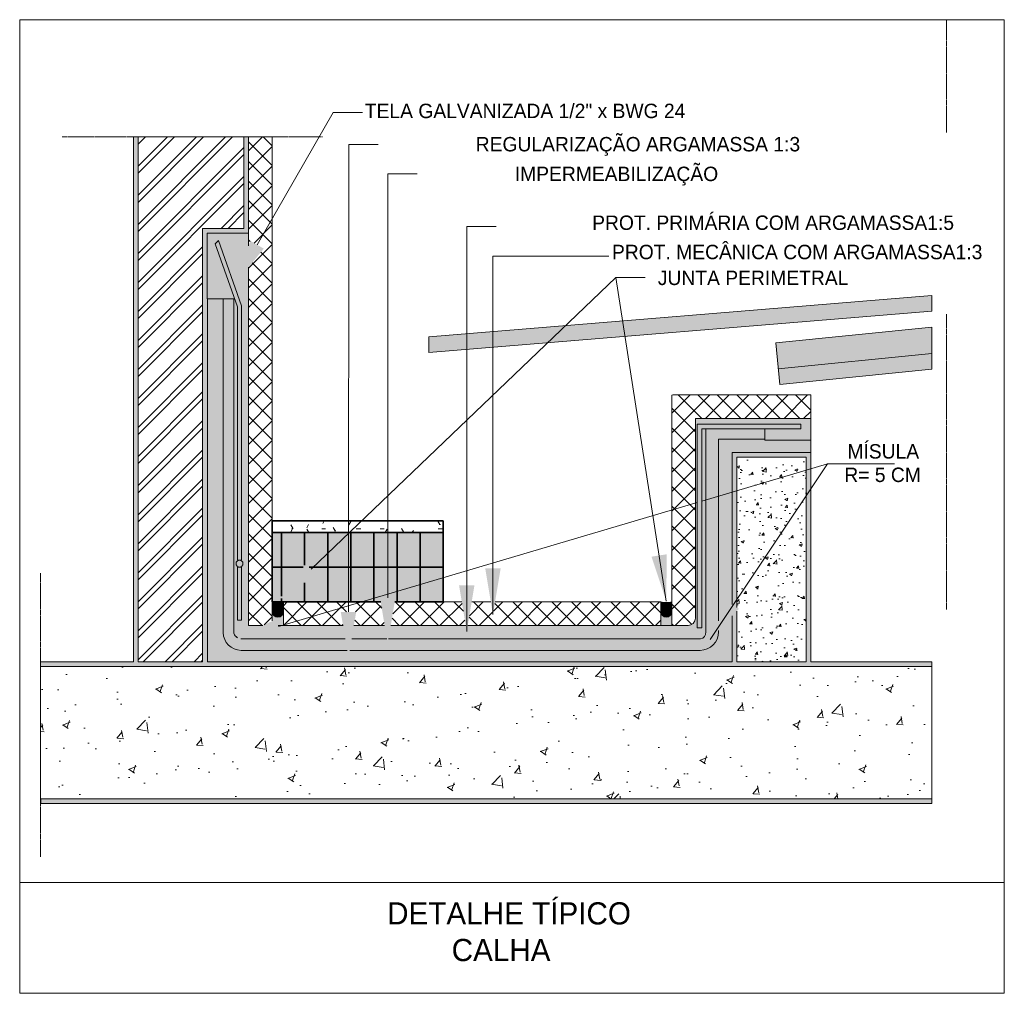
# Model space of a CAD drawing. Header units: millimetres. Extents: x -18260 to 188148, y -14086 to 2351883.
# Tile 254 of 256: x 180133 to 184397, y 2486 to 6702. Entities that reach past the tile are written whole.
import ezdxf

# ---------------------------------------------------------------- set-up
doc = ezdxf.new("R2010")
doc.units = ezdxf.units.MM
doc.linetypes.add('Projeção', pattern=[3.5, 2, -1.5])
for name, color, linetype, lineweight in [('A-DETL', 90, 'Continuous', 9), ('A-DETL-GENF', 92, 'Continuous', 50), ('A-DETL-THIN', 151, 'Continuous', 9), ('G-ANNO-TEXT', 231, 'Continuous', 9)]:
    doc.layers.add(name, color=color, linetype=linetype, lineweight=lineweight)
doc.styles.add('Century Gothic_6', font='GOTHIC.TTF', dxfattribs={"height": 95.99148})
doc.styles.add('Century Gothic_7', font='GOTHIC.TTF', dxfattribs={"height": 62.394462})
pattern_1 = [(45, (1066169.554, 585480.9), (-42.4228713, 42.4228713), []), (135, (1066169.554, 585480.9), (-42.4228713, -42.4228713), [])]
pattern_2 = [(0, (176841.002, 0), (101.6, 25.4), [8.382, -67.818, 8.382, -67.818, -406.4]), (0, (176841.002, 0), (101.6, 25.4), [-152.4, 8.382, -144.018, 8.382, -67.818, -177.8]), (0, (176841.002, 0), (101.6, 25.4), [-381, 8.382, -42.418, 8.382, -118.618]), (120, (176879.102, 12.7), (-72.797045, 75.28818), [8.382, -67.818, 8.382, -67.818, -406.4]), (120, (176879.102, 12.7), (-72.797045, 75.28818), [-152.4, 8.382, -144.018, 8.382, -67.818, -177.8]), (120, (176879.102, 12.7), (-72.797045, 75.28818), [-381, 8.382, -42.418, 8.382, -118.618]), (240, (176891.802, 63.5), (-28.802955, -100.68818), [8.382, -67.818, 8.382, -67.818, -406.4]), (240, (176891.802, 63.5), (-28.802955, -100.68818), [-152.4, 8.382, -144.018, 8.382, -67.818, -177.8]), (240, (176891.802, 63.5), (-28.802955, -100.68818), [-381, 8.382, -42.418, 8.382, -118.618])]

msp = doc.modelspace()

# ---------------------------------------------------------------- hatches: boundary and pattern name
at = {"layer": 'A-DETL-GENF'}
h = msp.add_hatch(color=231, dxfattribs=at)
h.paths.add_polyline_path([(183357.307, 3308.681), (184083.02, 3308.681), (184083.02, 3328.681), (180224.139, 3328.681), (180224.139, 3308.681), (182282.486, 3308.681)])
h.paths.add_polyline_path([(182282.486, 3901.92), (184083.02, 3901.92), (184083.02, 3921.92), (183558.633, 3921.92), (183558.633, 4828.402), (183218.662, 4828.402), (183218.662, 4170.31), (183238.662, 4156.945), (183238.662, 4808.417), (183538.633, 4808.417), (183538.633, 3921.92), (183238.662, 3921.92), (183238.662, 4141.696), (183218.662, 4120.41), (183218.662, 3921.92), (180946.123, 3921.92), (180946.123, 5493.976), (180945.488, 5493.976), (180945.488, 5778.528), (181124.402, 5778.528), (181124.402, 6194.856), (181104.402, 6194.856), (181104.402, 5798.528), (180925.488, 5798.528), (180925.488, 3921.92), (180645.517, 3921.92), (180645.517, 6194.856), (180625.517, 6194.856), (180625.517, 3921.92), (180223.327, 3921.92), (180223.327, 3901.92), (181745.075, 3901.92)])
at = {"layer": 'A-DETL-GENF', "lineweight": 9}
h = msp.add_hatch(dxfattribs=at)
h.set_pattern_fill('FP_263', color=130, style=0, pattern_type=2)
h.set_pattern_definition([(45, (176841, 0), (-62.8618, 62.8618), []), (45, (176841, 95.25), (-62.8618, 62.8618), [])])
h.paths.add_polyline_path([(180670.254, 3921.92), (180925.488, 3921.92), (180925.488, 5798.528), (181104.402, 5798.528), (181104.402, 6194.856), (180645.517, 6194.856), (180645.517, 3921.92)])
h = msp.add_hatch(dxfattribs=at)
h.set_pattern_fill('FP_269', color=130, style=0, pattern_type=2)
h.set_pattern_definition(pattern_1)
h.paths.add_polyline_path([(181124.402, 4078.882), (181186.548, 4078.882), (181227.063, 4098.606), (181227.063, 6194.856), (181124.402, 6194.856), (181124.402, 5722.719), (181132.362, 5744.126), (181190.178, 5710.932), (181124.402, 5630.637), (181124.402, 4106.825)])
h = msp.add_hatch(dxfattribs=at)
h.set_pattern_fill('FP_258', color=40, style=0, pattern_type=2)
h.set_pattern_definition(pattern_2)
h.paths.add_polyline_path([(181093.572, 4021.162), (181542.99, 4021.162), (181533.403, 4078.882), (181252.22, 4078.882), (181262.875, 4042.902), (181090.167, 4021.594)])
h.paths.add_polyline_path([(181570.753, 4021.162), (181723.056, 4021.162), (181713.436, 4078.882), (181580.406, 4078.882), (181573.147, 4035.475)])
h.paths.add_polyline_path([(181730.587, 4021.162), (183081.184, 4021.162), (183087.823, 4023.029), (183093.768, 4026.525), (183098.626, 4031.421), (183102.077, 4037.393), (183103.893, 4044.047), (183103.954, 4078.882), (183103.954, 4930.544), (183087.226, 4930.544), (183087.226, 4068.882), (183067.226, 4068.882), (183067.226, 4950.544), (183515.977, 4950.544), (183515.977, 4930.544), (183360.251, 4930.544), (183360.251, 4880.834), (183558.633, 4880.834), (183558.633, 4974.802), (183059.478, 4974.802), (183059.478, 4110.879), (183058.388, 4102.598), (183055.191, 4094.881), (183050.106, 4088.254), (183043.479, 4083.169), (183035.762, 4079.972), (183027.481, 4078.882), (182073.361, 4078.882), (182069.075, 4053.167), (182064.789, 4078.882), (181740.207, 4078.882), (181733.772, 4040.269)])
h.paths.add_polyline_path([(181076.856, 4025.481), (181186.548, 4078.882), (181124.402, 4078.882), (181124.402, 5630.637), (181061.69, 5554.082), (181124.402, 5722.719), (181124.402, 5778.528), (180945.488, 5778.528), (180945.488, 5493.976), (181060.678, 5493.976), (181060.678, 4045.205), (181064.338, 4037.32), (181069.853, 4030.6)])
h.paths.add_polyline_path([(181076.419, 4102.191), (181076.419, 4332.163), (181093.913, 4332.163), (181093.913, 4102.191)])
h.paths.add_polyline_path([(181076.419, 4362.163), (181076.419, 5458.163), (180979.22, 5731.388), (180993.362, 5745.531), (181093.913, 5462.883), (181093.913, 4362.163)])
at = {"layer": 'A-DETL-GENF'}
h = msp.add_hatch(color=240, dxfattribs=at)
h.paths.add_polyline_path([(183077.226, 4068.882), (183087.226, 4068.882), (183087.226, 4930.544), (183515.977, 4930.544), (183515.977, 4950.544), (183067.226, 4950.544), (183067.226, 4068.882)])
h.paths.add_polyline_path([(181093.913, 4102.191), (181093.913, 4332.163), (181076.419, 4332.163), (181076.419, 4102.191)])
h.paths.add_polyline_path([(181076.419, 4362.163), (181093.913, 4362.163), (181093.913, 5462.883), (180993.362, 5745.531), (180979.22, 5731.388), (181076.419, 5458.163), (181076.419, 4594.116)])
for color, points in [(240, [(181061.69, 5554.082), (181190.178, 5710.932), (181132.362, 5744.126)]), (35, [(181227.063, 4331.626), (181267.063, 4331.626), (181267.063, 4481.626), (181227.063, 4481.626)]), (35, [(181267.063, 4331.626), (181360.987, 4331.627), (181367.063, 4339.754), (181367.063, 4481.626), (181267.063, 4481.626), (181267.063, 4346.973)]), (35, [(181387.154, 4331.626), (181467.063, 4331.626), (181467.063, 4481.626), (181367.063, 4481.626), (181367.063, 4339.754), (181372.459, 4346.973)]), (35, [(181467.063, 4331.626), (181567.063, 4331.626), (181567.063, 4481.626), (181467.063, 4481.626)]), (35, [(181667.063, 4331.626), (181667.063, 4481.626), (181567.063, 4481.626), (181567.063, 4331.626)]), (35, [(181667.063, 4331.626), (181767.063, 4331.626), (181767.063, 4481.626), (181667.063, 4481.626)]), (35, [(181867.063, 4331.626), (181867.063, 4481.626), (181767.063, 4481.626), (181767.063, 4331.626)]), (35, [(181967.063, 4331.626), (181967.063, 4481.626), (181867.063, 4481.626), (181867.063, 4331.626)]), (240, [(182933.062, 4184.576), (182935.081, 4387.325), (182869.216, 4377.02), (182928.34, 4198.807)]), (35, [(181227.063, 4181.626), (181267.063, 4181.626), (181267.063, 4195.492), (181251.057, 4184.576), (181267.063, 4205.986), (181267.063, 4331.626), (181227.063, 4331.626), (181227.063, 4198.807)]), (240, [(181251.057, 4184.576), (181418.566, 4298.821), (181372.459, 4346.973), (181261.696, 4198.807)]), (35, [(181367.063, 4181.626), (181467.063, 4181.626), (181467.063, 4331.626), (181387.154, 4331.626), (181418.566, 4298.821), (181367.063, 4263.695), (181367.063, 4184.576)]), (35, [(181467.063, 4181.626), (181567.063, 4181.626), (181567.063, 4331.626), (181467.063, 4331.626), (181467.063, 4330.577)]), (35, [(181667.063, 4181.626), (181667.063, 4331.626), (181567.063, 4331.626), (181567.063, 4181.626)]), (35, [(181767.063, 4181.626), (181767.063, 4331.626), (181667.063, 4331.626), (181667.063, 4181.626), (181696.312, 4181.626), (181693.488, 4198.569), (181760.155, 4198.569), (181757.331, 4181.626), (181760.155, 4181.626)]), (35, [(181867.063, 4181.626), (181867.063, 4331.626), (181767.063, 4331.626), (181767.063, 4181.626)]), (35, [(181967.063, 4181.626), (181967.063, 4331.626), (181867.063, 4331.626), (181867.063, 4181.626)]), (240, [(182182.42, 4126.042), (182215.753, 4326.042), (182149.086, 4326.042)]), (240, [(182069.075, 4053.167), (182102.408, 4253.167), (182035.741, 4253.167)]), (215, [(181227.063, 4139.126), (181227.88, 4145.336), (181230.277, 4151.123), (181234.09, 4156.092), (181239.059, 4159.905), (181244.846, 4162.302), (181251.056, 4163.119), (181257.266, 4162.302), (181263.053, 4159.905), (181268.022, 4156.092), (181271.835, 4151.123), (181274.232, 4145.336), (181275.049, 4139.126), (181274.841, 4181.217), (181259.143, 4178.319), (181242.967, 4178.325), (181227.063, 4181.273), (181227.063, 4144.271)]), (240, [(181726.822, 3998.569), (181760.155, 4198.569), (181693.488, 4198.569), (181715.41, 4067.038)]), (215, [(182957.087, 4139.126), (182957.087, 4181.255), (182941.18, 4178.319), (182925.005, 4178.325), (182909.1, 4181.273), (182909.1, 4139.126), (182909.918, 4145.336), (182912.315, 4151.123), (182916.128, 4156.092), (182921.097, 4159.905), (182926.884, 4162.302), (182933.094, 4163.119), (182939.304, 4162.302), (182945.09, 4159.905), (182950.06, 4156.092), (182954.249, 4150.213), (182956.269, 4145.336)]), (240, [(183122.507, 4018.074), (183247.463, 4151.063), (183197.577, 4184.401), (183144.607, 4067.038)]), (170, [(181251.056, 4115.133), (181257.266, 4115.95), (181263.053, 4118.347), (181268.022, 4122.16), (181271.835, 4127.129), (181274.233, 4132.923), (181275.049, 4139.126), (181274.232, 4145.336), (181271.835, 4151.123), (181268.022, 4156.092), (181263.053, 4159.905), (181257.266, 4162.302), (181251.056, 4163.119), (181244.846, 4162.302), (181239.059, 4159.905), (181234.09, 4156.092), (181230.277, 4151.123), (181227.88, 4145.336), (181227.063, 4139.126), (181227.88, 4132.916), (181230.277, 4127.129), (181234.09, 4122.16), (181239.059, 4118.347), (181244.846, 4115.95)]), (170, [(181262.875, 4078.882), (181275.049, 4078.882), (181274.841, 4137.542), (181274.232, 4132.916), (181271.835, 4127.129), (181268.022, 4122.16), (181262.875, 4118.274), (181257.266, 4115.95), (181251.056, 4115.133), (181244.846, 4115.95), (181239.059, 4118.347), (181234.09, 4122.16), (181230.277, 4127.129), (181227.879, 4132.923), (181227.063, 4139.126), (181227.063, 4098.606), (181243.945, 4106.825), (181252.22, 4078.882)]), (240, [(181556.823, 3937.873), (181590.269, 4137.855), (181523.602, 4137.892), (181535.37, 4067.038)]), (170, [(182933.094, 4115.133), (182939.304, 4115.95), (182945.09, 4118.347), (182950.06, 4122.16), (182954.249, 4128.039), (182956.269, 4132.916), (182957.087, 4139.126), (182956.269, 4145.336), (182953.873, 4151.123), (182950.06, 4156.092), (182945.09, 4159.905), (182939.304, 4162.302), (182933.094, 4163.119), (182926.884, 4162.302), (182921.097, 4159.905), (182916.128, 4156.092), (182912.315, 4151.123), (182909.918, 4145.336), (182909.1, 4139.126), (182909.918, 4132.916), (182912.315, 4127.129), (182916.128, 4122.16), (182921.097, 4118.347), (182926.884, 4115.95)]), (170, [(182954.249, 4078.882), (182957.087, 4078.882), (182957.087, 4139.126), (182956.269, 4132.916), (182953.873, 4127.129), (182950.06, 4122.16), (182945.09, 4118.347), (182939.304, 4115.95), (182933.094, 4115.133), (182926.884, 4115.95), (182921.097, 4118.347), (182916.128, 4122.16), (182912.315, 4127.129), (182909.917, 4132.923), (182909.1, 4139.126), (182909.1, 4078.882)]), (240, [(181061.642, 4018.074), (181262.875, 4042.902), (181243.945, 4106.825), (181162.218, 4067.038)])]:
    msp.add_hatch(color=color, dxfattribs=at).paths.add_polyline_path(points)
h = msp.add_hatch(color=170, dxfattribs=at)
h.paths.add_polyline_path([(183424.338, 5123.076), (184083.019, 5188.355), (184083.019, 5370.132), (183406.913, 5303.126)])
h.paths.add_polyline_path([(181905.401, 5260.482), (184083.019, 5439.647), (184083.019, 5507.798), (181905.401, 5328.633)])
at = {"layer": 'A-DETL-GENF', "lineweight": 9}
h = msp.add_hatch(dxfattribs=at)
h.set_pattern_fill('FP_258', color=40, style=0, pattern_type=2)
h.set_pattern_definition(pattern_2)
h.paths.add_polyline_path([(183218.662, 3921.92), (183218.662, 4120.41), (183159.283, 4057.215), (183159.283, 4051.28), (183156.558, 4030.574), (183148.565, 4011.28), (183135.852, 3994.711), (183119.283, 3981.998), (183099.989, 3974.006), (183078.662, 3971.28), (181562.41, 3971.28), (181556.823, 3937.873), (181551.275, 3971.28), (181091.327, 3971.362), (181071.979, 3973.909), (181053.37, 3981.617), (181037.39, 3993.879), (181025.129, 4009.859), (181017.421, 4028.467), (181014.792, 4048.976), (181014.792, 5493.976), (180946.123, 5493.976), (180946.123, 3921.92), (183216.502, 3921.92)])
h.paths.add_polyline_path([(183159.283, 4099.556), (183197.577, 4184.401), (183218.662, 4170.31), (183218.662, 4828.402), (183558.633, 4828.402), (183558.633, 4880.834), (183360.251, 4880.834), (183360.251, 4885.21), (183159.283, 4885.21), (183159.283, 4184.401)])
at = {"layer": 'A-DETL-GENF'}
h = msp.add_hatch(color=4, dxfattribs=at)
h.paths.add_polyline_path([(181091.949, 3971.28), (181551.275, 3971.28), (181542.99, 4021.162), (181091.333, 4021.446), (181090.167, 4021.594), (181061.642, 4018.074), (181076.856, 4025.481), (181069.853, 4030.6), (181064.338, 4037.32), (181060.678, 4045.205), (181060.678, 5493.976), (181014.792, 5493.976), (181014.792, 4048.437), (181017.421, 4028.467), (181025.129, 4009.859), (181037.39, 3993.879), (181053.37, 3981.617), (181071.979, 3973.909)])
h.paths.add_polyline_path([(183043.479, 3971.28), (183081.184, 3971.53), (183099.989, 3974.006), (183119.283, 3981.998), (183135.852, 3994.711), (183148.565, 4011.28), (183156.558, 4030.574), (183159.283, 4051.28), (183159.283, 4057.215), (183122.507, 4018.074), (183159.283, 4099.556), (183159.283, 4885.21), (183360.251, 4885.21), (183360.251, 4930.544), (183103.954, 4930.544), (183103.893, 4044.047), (183102.077, 4037.393), (183098.626, 4031.421), (183093.768, 4026.525), (183087.823, 4023.029), (183081.184, 4021.162), (181730.587, 4021.162), (181726.822, 3998.569), (181723.056, 4021.162), (181570.753, 4021.162), (181562.41, 3971.28), (183035.762, 3971.28)])
at = {"layer": 'A-DETL-GENF', "lineweight": 9}
h = msp.add_hatch(dxfattribs=at)
h.set_pattern_fill('FP_269', color=130, style=0, pattern_type=2)
h.set_pattern_definition(pattern_1)
h.paths.add_polyline_path([(182957.087, 4078.882), (183027.481, 4078.882), (183035.762, 4079.972), (183043.479, 4083.169), (183050.106, 4088.254), (183055.191, 4094.881), (183058.388, 4102.598), (183059.478, 4110.879), (183059.478, 4974.802), (183558.633, 4974.802), (183558.633, 5077.192), (182961.364, 5077.192), (182957.087, 5076.769), (182957.087, 4115.133)])
h = msp.add_hatch(dxfattribs=at)
h.set_pattern_fill('FP_268', color=40, style=0, pattern_type=2)
h.set_pattern_definition([(50, (-48516.57, -5939.06), (125.525, -10.98228), [13.125, -144.38]), (355, (-48516.57, -5939.06), (-24.28237, 131.63827), [10.5, -115.504]), (100.451, (-48506.1, -5939.97), (101.24331, 120.655616), [11.155, -122.704]), (46.184, (-48516.57, -5904.06), (186.77299, -28.96792), [19.688, -216.57]), (96.636, (-48501, -5906.47), (163.57026, 170.47753), [16.732, -184.056]), (351.184, (-48516.57, -5904.06), (163.57192, 170.47574), [15.751, -173.256]), (21, (-48499.07, -5912.81), (104.462323, -70.461044), [13.125, -144.38]), (326, (-48499.07, -5912.81), (42.58166, 126.90575), [10.5, -115.504]), (71.451, (-48490.36, -5918.68), (147.0444, 56.44405), [11.155, -122.704]), (37.5, (-48516.566, -5939.06), (2.128252, 58.258528), [0, -114.104, 0, -117.254, -115.941]), (37.5, (-48516.566, -5939.06), (2.128252, 58.258528), [-231.358, 0, -115.941]), (7.5, (-48516.566, -5939.06), (46.03833, 69.024724), [0, -66.852, 0, -111.479, -44.189]), (7.5, (-48516.566, -5939.06), (46.03833, 69.024724), [-178.331, 0, -44.189]), (327.5, (-48555.593, -5939.06), (93.422109, -3.946759), [0, -43.752, 0, -136.505, -181.131]), (327.5, (-48555.593, -5939.06), (93.422109, -3.946759), [-180.256, 0, -181.131]), (317.5, (-48573.09, -5939.06), (102.06145, 17.518895), [0, -56.877, 0, -90.653, -128.629]), (317.5, (-48573.09, -5939.06), (102.06145, 17.518895), [-147.53, 0, -128.629])])
h.paths.add_polyline_path([(183357.307, 3921.92), (183538.633, 3921.92), (183538.633, 4808.417), (183238.662, 4808.417), (183238.662, 4156.945), (183247.463, 4151.063), (183238.662, 4141.696), (183238.662, 3921.92)])
h = msp.add_hatch(dxfattribs=at)
h.set_pattern_fill('FP_271', color=130, style=0, pattern_type=2)
h.set_pattern_definition([(0, (176563.926, -1039.633), (203.2, 50.8), [16.76, -135.64, 16.76, -135.64, -812.8]), (0, (176563.926, -1039.633), (203.2, 50.8), [-304.8, 0, -812.8]), (0, (176563.926, -1039.633), (203.2, 50.8), [0, -304.8, 16.76, -288.04, -508]), (0, (176563.926, -1039.633), (203.2, 50.8), [-609.6, 16.76, -135.64, 0, -355.6]), (0, (176563.926, -1039.633), (203.2, 50.8), [0, -762, 16.76, -84.84, -254]), (0, (176563.926, -1039.633), (203.2, 50.8), [-863.6, 16.76, -237.24]), (120, (176639.926, -1014.633), (-145.5941, 150.57636), [16.76, -135.64, 16.76, -135.64, -812.8]), (120, (176639.926, -1014.633), (-145.5941, 150.57636), [-304.8, 0, -812.8]), (120, (176639.926, -1014.633), (-145.5941, 150.57636), [0, -304.8, 16.76, -288.04, -508]), (120, (176639.926, -1014.633), (-145.5941, 150.57636), [-609.6, 16.76, -135.64, 0, -355.6]), (120, (176639.926, -1014.633), (-145.5941, 150.57636), [0, -762, 16.76, -84.84, -254]), (120, (176639.926, -1014.633), (-145.5941, 150.57636), [-863.6, 16.76, -237.24]), (240, (176665.926, -912.633), (-57.6059, -201.37636), [16.76, -135.64, 16.76, -135.64, -812.8]), (240, (176665.926, -912.633), (-57.6059, -201.37636), [-304.8, 0, -812.8]), (240, (176665.926, -912.633), (-57.6059, -201.37636), [0, -304.8, 16.76, -288.04, -508]), (240, (176665.926, -912.633), (-57.6059, -201.37636), [-609.6, 16.76, -135.64, 0, -355.6]), (240, (176665.926, -912.633), (-57.6059, -201.37636), [0, -762, 16.76, -84.84, -254]), (240, (176665.926, -912.633), (-57.6059, -201.37636), [-863.6, 16.76, -237.24])])
h.paths.add_polyline_path([(181967.063, 4481.626), (181967.063, 4531.626), (181227.063, 4531.626), (181227.063, 4481.626), (181867.063, 4481.626)])
at = {"layer": 'A-DETL-GENF'}
h = msp.add_hatch(color=35, dxfattribs=at)
h.paths.add_polyline_path([(181367.063, 4181.626), (181367.063, 4263.695), (181267.063, 4195.492), (181267.063, 4181.626), (181342.017, 4181.626)])
h.paths.add_polyline_path([(181267.063, 4205.986), (181360.987, 4331.626), (181267.063, 4331.626), (181267.063, 4330.577)])
at = {"layer": 'A-DETL-GENF', "lineweight": 9}
h = msp.add_hatch(dxfattribs=at)
h.set_pattern_fill('FP_269', color=130, style=0, pattern_type=2)
h.set_pattern_definition(pattern_1)
h.paths.add_polyline_path([(181275.049, 4078.882), (181533.403, 4078.882), (181523.602, 4137.892), (181590.269, 4137.855), (181580.406, 4078.882), (181713.436, 4078.882), (181696.374, 4181.255), (181275.049, 4181.255), (181275.049, 4115.133)])
h.paths.add_polyline_path([(181745.075, 4078.882), (182064.789, 4078.882), (182047.727, 4181.255), (181757.269, 4181.255), (181740.207, 4078.882)])
h.paths.add_polyline_path([(182149.086, 4078.882), (182909.1, 4078.882), (182909.1, 4181.255), (182191.622, 4181.255), (182182.42, 4126.042), (182173.218, 4181.255), (182090.423, 4181.255), (182073.361, 4078.882), (182102.408, 4078.882)])
h = msp.add_hatch(dxfattribs=at)
h.set_pattern_fill('FP_270', color=8, style=0, pattern_type=2)
h.set_pattern_definition([(50, (1080091.64, 607929.1), (344.2542, -30.11879), [35.997, -395.965]), (355, (1080091.64, 607929.1), (-66.59446, 361.01988), [28.797, -316.772]), (100.451, (1080120.33, 607926.58), (277.66186, 330.89985), [30.593, -336.518]), (46.184, (1080091.64, 608025.1), (512.2304, -79.44379), [53.995, -593.947]), (96.636, (1080134.33, 608018.46), (448.59507, 467.53857), [45.889, -504.777]), (351.184, (1080091.64, 608025.1), (448.59994, 467.53338), [43.196, -475.158]), (21, (1080139.64, 608001.08), (286.489625, -193.240234), [35.997, -395.965]), (326, (1080139.64, 608001.08), (116.78109, 348.04073), [28.797, -316.772]), (71.451, (1080163.5, 607984.98), (403.27197, 154.79839), [30.593, -336.518]), (37.5, (1080091.64, 607929.09), (5.836287, 159.774844), [0, -312.932, 0, -321.571, -317.972]), (37.5, (1080091.64, 607929.09), (5.836287, 159.774844), [-634.504, 0, -317.972]), (7.5, (1080091.64, 607929.09), (126.262447, 189.301053), [0, -183.344, 0, -305.733, -121.189]), (7.5, (1080091.64, 607929.09), (126.262447, 189.301053), [-489.077, 0, -121.189]), (327.5, (1079984.61, 607929.09), (256.212666, -10.8253), [0, -119.989, 0, -374.367, -496.756]), (327.5, (1079984.61, 607929.09), (256.212666, -10.8253), [-494.356, 0, -496.756]), (317.5, (1079936.62, 607929.1), (279.904643, 48.045915), [0, -155.986, 0, -248.618, -352.769]), (317.5, (1079936.62, 607929.1), (279.904643, 48.045915), [-404.604, 0, -352.769])])
h.paths.add_polyline_path([(180224.139, 3308.681), (180224.139, 3328.681), (184083.02, 3328.681), (184083.02, 3901.92), (180223.327, 3901.92), (180223.327, 3308.681)])

# ---------------------------------------------------------------- linework, layer by layer
at = {"layer": 'A-DETL'}
for p, q in [((184396.834, 6702.307), (180133.194, 6702.307)), ((180133.194, 6702.307), (180133.194, 2486.146)), ((184396.834, 2486.146), (184396.834, 6702.307)), ((181161.27, 5727.529), (181490.172, 6300.403)), ((181490.172, 6300.403), (181618.161, 6300.403)), ((181556.936, 4137.873), (181558.075, 6162.287)), ((181558.075, 6162.287), (181686.063, 6162.287)), ((181726.822, 4198.569), (181726.822, 6034.866)), ((181726.822, 6034.866), (181854.81, 6034.866)), ((182069.075, 5806.814), (182197.063, 5806.814)), ((182069.075, 4053.167), (182069.075, 5806.814)), ((182182.42, 5678.454), (182683.754, 5678.454)), ((182182.42, 4126.042), (182182.42, 5678.454)), ((181395.513, 4322.897), (182713.92, 5585.318)), ((182713.92, 5585.318), (182841.909, 5585.318)), ((182933.062, 4184.576), (182713.92, 5585.318)), ((181905.401, 5328.633), (184083.019, 5507.798)), ((184083.019, 5439.647), (181905.401, 5260.482)), ((184083.019, 5370.132), (183406.913, 5303.126)), ((181905.401, 5260.482), (181905.401, 5328.633)), ((183406.913, 5303.126), (183424.338, 5123.076)), ((183417.803, 5190.595), (184083.019, 5256.521)), ((183424.338, 5123.076), (184083.019, 5188.355)), ((183087.226, 4617.922), (183630.982, 4778.948)), ((183122.507, 4018.074), (183630.982, 4778.948)), ((183630.982, 4778.948), (183920.644, 4778.803)), ((181253.41, 4074.864), (183067.226, 4612)), ((181230.176, 4141.39), (181228.121, 4137.83)), ((181228.121, 4137.83), (181230.176, 4134.269)), ((181229.474, 4149.971), (181230.176, 4149.269)), ((181230.176, 4149.269), (181234.288, 4149.269)), ((181234.288, 4141.39), (181230.176, 4141.39)), ((181234.288, 4149.269), (181236.344, 4152.83)), ((181236.344, 4137.83), (181234.288, 4141.39)), ((181234.288, 4134.269), (181236.344, 4137.83)), ((181236.344, 4152.83), (181234.349, 4156.285)), ((181241.86, 4157.692), (181239.804, 4154.131)), ((181239.804, 4154.131), (181241.86, 4150.57)), ((181241.86, 4142.692), (181239.804, 4139.131)), ((181239.804, 4139.131), (181241.86, 4135.57)), ((181245.972, 4157.692), (181241.86, 4157.692)), ((181241.86, 4150.57), (181245.972, 4150.57)), ((181245.972, 4142.692), (181241.86, 4142.692)), ((181248.027, 4154.131), (181245.972, 4157.692)), ((181245.972, 4150.57), (181248.027, 4154.131)), ((181248.027, 4139.131), (181245.972, 4142.692)), ((181245.972, 4135.57), (181248.027, 4139.131)), ((181257.752, 4157.692), (181255.696, 4154.131)), ((181255.696, 4154.131), (181257.752, 4150.57)), ((181257.752, 4142.692), (181255.696, 4139.131)), ((181255.696, 4139.131), (181257.752, 4135.57)), ((181261.863, 4157.692), (181257.752, 4157.692)), ((181257.752, 4150.57), (181261.863, 4150.57)), ((181261.863, 4142.692), (181257.752, 4142.692)), ((181263.919, 4154.131), (181261.863, 4157.692)), ((181261.863, 4150.57), (181263.919, 4154.131)), ((181263.919, 4139.131), (181261.863, 4142.692)), ((181261.863, 4135.57), (181263.919, 4139.131)), ((181267.86, 4156.194), (181267.063, 4154.813)), ((181267.063, 4154.813), (181269.118, 4151.252)), ((181269.118, 4143.374), (181267.063, 4139.813)), ((181267.063, 4139.813), (181269.118, 4136.252)), ((181269.118, 4151.252), (181271.897, 4151.252)), ((181273.23, 4143.374), (181269.118, 4143.374)), ((181269.118, 4136.252), (181273.23, 4136.252)), ((181275.049, 4140.222), (181273.23, 4143.374)), ((181273.23, 4136.252), (181275.049, 4139.404)), ((182912.214, 4141.39), (182910.158, 4137.83)), ((182910.158, 4137.83), (182912.214, 4134.269)), ((182911.512, 4149.971), (182912.214, 4149.269)), ((182912.214, 4149.269), (182916.326, 4149.269)), ((182916.326, 4141.39), (182912.214, 4141.39)), ((182916.326, 4149.269), (182918.381, 4152.83)), ((182918.381, 4137.83), (182916.326, 4141.39)), ((182916.326, 4134.269), (182918.381, 4137.83)), ((182918.381, 4152.83), (182916.387, 4156.285)), ((182923.898, 4157.692), (182921.842, 4154.131)), ((182921.842, 4154.131), (182923.898, 4150.57)), ((182923.898, 4142.692), (182921.842, 4139.131)), ((182921.842, 4139.131), (182923.898, 4135.57)), ((182928.009, 4157.692), (182923.898, 4157.692)), ((182923.898, 4150.57), (182928.009, 4150.57)), ((182928.009, 4142.692), (182923.898, 4142.692)), ((182930.065, 4154.131), (182928.009, 4157.692)), ((182928.009, 4150.57), (182930.065, 4154.131)), ((182930.065, 4139.131), (182928.009, 4142.692)), ((182928.009, 4135.57), (182930.065, 4139.131)), ((182939.789, 4157.692), (182937.733, 4154.131)), ((182937.733, 4154.131), (182939.789, 4150.57)), ((182939.789, 4142.692), (182937.733, 4139.131)), ((182937.733, 4139.131), (182939.789, 4135.57)), ((182943.901, 4157.692), (182939.789, 4157.692)), ((182939.789, 4150.57), (182943.901, 4150.57)), ((182943.901, 4142.692), (182939.789, 4142.692)), ((182945.957, 4154.131), (182943.901, 4157.692)), ((182943.901, 4150.57), (182945.957, 4154.131)), ((182945.957, 4139.131), (182943.901, 4142.692)), ((182943.901, 4135.57), (182945.957, 4139.131)), ((182949.897, 4156.194), (182949.1, 4154.813)), ((182949.1, 4154.813), (182951.156, 4151.252)), ((182951.156, 4143.374), (182949.1, 4139.813)), ((182949.1, 4139.813), (182951.156, 4136.252)), ((182951.156, 4151.252), (182953.935, 4151.252)), ((182955.268, 4143.374), (182951.156, 4143.374)), ((182951.156, 4136.252), (182955.268, 4136.252)), ((182957.087, 4140.222), (182955.268, 4143.374)), ((182955.268, 4136.252), (182957.087, 4139.404)), ((181230.176, 4134.269), (181234.288, 4134.269)), ((181234.288, 4126.39), (181230.722, 4126.39)), ((181236.344, 4122.83), (181234.288, 4126.39)), ((181235.283, 4120.992), (181236.344, 4122.83)), ((181241.86, 4127.692), (181239.804, 4124.131)), ((181239.804, 4124.131), (181241.86, 4120.57)), ((181241.86, 4135.57), (181245.972, 4135.57)), ((181245.972, 4127.692), (181241.86, 4127.692)), ((181241.86, 4120.57), (181245.972, 4120.57)), ((181248.027, 4124.131), (181245.972, 4127.692)), ((181245.972, 4120.57), (181248.027, 4124.131)), ((181257.752, 4127.692), (181255.696, 4124.131)), ((181255.696, 4124.131), (181257.752, 4120.57)), ((181257.752, 4135.57), (181261.863, 4135.57)), ((181261.863, 4127.692), (181257.752, 4127.692)), ((181257.752, 4120.57), (181261.863, 4120.57)), ((181263.919, 4124.131), (181261.863, 4127.692)), ((181261.863, 4120.57), (181263.919, 4124.131)), ((181269.118, 4128.374), (181267.063, 4124.813)), ((181267.063, 4124.813), (181268.429, 4122.447)), ((181272.505, 4128.374), (181269.118, 4128.374)), ((182912.214, 4134.269), (182916.326, 4134.269)), ((182916.326, 4126.39), (182912.759, 4126.39)), ((182918.381, 4122.83), (182916.326, 4126.39)), ((182917.32, 4120.992), (182918.381, 4122.83)), ((182923.898, 4127.692), (182921.842, 4124.131)), ((182921.842, 4124.131), (182923.898, 4120.57)), ((182923.898, 4135.57), (182928.009, 4135.57)), ((182928.009, 4127.692), (182923.898, 4127.692)), ((182923.898, 4120.57), (182928.009, 4120.57)), ((182930.065, 4124.131), (182928.009, 4127.692)), ((182928.009, 4120.57), (182930.065, 4124.131)), ((182939.789, 4127.692), (182937.733, 4124.131)), ((182937.733, 4124.131), (182939.789, 4120.57)), ((182939.789, 4135.57), (182943.901, 4135.57)), ((182943.901, 4127.692), (182939.789, 4127.692)), ((182939.789, 4120.57), (182943.901, 4120.57)), ((182945.957, 4124.131), (182943.901, 4127.692)), ((182943.901, 4120.57), (182945.957, 4124.131)), ((182951.156, 4128.374), (182949.1, 4124.813)), ((182949.1, 4124.813), (182950.466, 4122.447)), ((182954.543, 4128.374), (182951.156, 4128.374)), ((180133.194, 2966.103), (184396.834, 2966.103)), ((180133.194, 2486.146), (184396.834, 2486.146))]:
    msp.add_line(p, q, dxfattribs=at)
at = {"layer": 'A-DETL', "linetype": 'Projeção'}
for p, q in [((184147.013, 6212.483), (184147.013, 6700.112)), ((180316.439, 6194.856), (180625.517, 6194.856)), ((180645.517, 6194.856), (181104.402, 6194.856)), ((181124.402, 6194.856), (181444.506, 6194.856)), ((184147.014, 5427.263), (184147.014, 4148.425)), ((180223.327, 4304.916), (180223.327, 3921.92)), ((180223.327, 3901.92), (180223.327, 3076.053))]:
    msp.add_line(p, q, dxfattribs=at)
at = {"layer": 'A-DETL', "lineweight": 35}
for p, q in [((181967.063, 4531.626), (181227.063, 4531.626)), ((181227.063, 4531.626), (181967.063, 4531.626)), ((181227.063, 4181.273), (181227.063, 4531.626)), ((181967.063, 4531.626), (181967.533, 4181.626)), ((181967.063, 4481.626), (181227.063, 4481.626)), ((181227.063, 4481.626), (181967.063, 4481.626)), ((181267.063, 4481.626), (181267.063, 4205.986)), ((181367.063, 4481.626), (181367.063, 4339.754)), ((181467.063, 4481.626), (181467.063, 4181.626)), ((181567.063, 4481.626), (181567.063, 4181.626)), ((181667.063, 4481.626), (181667.063, 4181.483)), ((181767.063, 4481.626), (181767.063, 4181.531)), ((181867.063, 4181.578), (181867.063, 4481.626)), ((181867.063, 4481.626), (181867.063, 4181.578)), ((181967.063, 4181.626), (181967.063, 4481.626)), ((181360.987, 4331.626), (181227.063, 4331.626)), ((181967.063, 4331.626), (181387.154, 4331.626)), ((181367.063, 4263.694), (181367.063, 4181.626)), ((181696.334, 4181.497), (181227.063, 4181.273)), ((181267.063, 4195.492), (181267.063, 4181.626)), ((181967.533, 4181.626), (181757.314, 4181.526))]:
    msp.add_line(p, q, dxfattribs=at)
at = {"layer": 'A-DETL'}
msp.add_circle((181085.04, 4346.877), 15, dxfattribs=at)
for centre, radius, start, end in [((181251.056, 4138.344), 24.515, 11.839489, 168.160511), ((182933.094, 4138.344), 24.515, 11.839489, 168.160511), ((181251.056, 4139.94), 24.655, 193.299433, 346.700567), ((182933.094, 4139.94), 24.655, 193.299433, 346.700567)]:
    msp.add_arc(centre, radius, start, end, dxfattribs=at)
at = {"layer": 'A-DETL-THIN'}
for p, q in [((180645.517, 6194.856), (180625.517, 6194.856)), ((180625.517, 6194.856), (180625.517, 3921.92)), ((181104.402, 6194.856), (180645.517, 6194.856)), ((180645.517, 3921.92), (180645.517, 6194.856)), ((181124.402, 6194.856), (181104.402, 6194.856)), ((181104.402, 6194.856), (181104.402, 5798.528)), ((181227.063, 6194.856), (181124.402, 6194.856)), ((181124.402, 5778.528), (181124.402, 6194.856)), ((181227.063, 4531.626), (181227.063, 6194.856)), ((181104.402, 5798.528), (180925.488, 5798.528)), ((180925.488, 5798.528), (180925.488, 3921.92)), ((181124.402, 5778.528), (180945.488, 5778.528)), ((180945.488, 5778.528), (180945.488, 5493.976)), ((181124.402, 5722.719), (181124.402, 5778.528)), ((180986.291, 5738.46), (180979.22, 5731.388)), ((180979.22, 5731.388), (181076.419, 5458.163)), ((180993.362, 5745.531), (180986.291, 5738.46)), ((181093.913, 5462.883), (180993.362, 5745.531)), ((181124.402, 4078.882), (181124.402, 5630.637)), ((184083.019, 5507.798), (181905.401, 5328.633)), ((184083.019, 5439.647), (184083.019, 5507.798)), ((180945.488, 5493.976), (181060.678, 5493.976)), ((180946.123, 3921.92), (180946.123, 5493.976)), ((181014.792, 5493.976), (181014.792, 4048.437)), ((181060.678, 5493.976), (181060.678, 4078.882)), ((181076.419, 5458.163), (181076.419, 4362.163)), ((181093.913, 4362.163), (181093.913, 5462.883)), ((181905.401, 5260.482), (184083.019, 5439.647)), ((184083.019, 5370.132), (183406.913, 5303.126)), ((184083.019, 5188.355), (184083.019, 5370.132)), ((181905.401, 5328.633), (181905.401, 5260.482)), ((183406.913, 5303.126), (183424.338, 5123.076)), ((183424.338, 5123.076), (184083.019, 5188.355)), ((182961.364, 5077.192), (182957.087, 5076.769)), ((182957.087, 5076.769), (182957.087, 4181.255)), ((183558.633, 5077.192), (182961.364, 5077.192)), ((183558.633, 4974.802), (183558.633, 5077.192)), ((183558.633, 4974.802), (183059.478, 4974.802)), ((183059.478, 4974.802), (183059.478, 4110.879)), ((183515.977, 4950.544), (183067.226, 4950.544)), ((183067.226, 4950.544), (183067.226, 4068.882)), ((183515.977, 4940.544), (183515.977, 4950.544)), ((183558.633, 4880.834), (183558.633, 4974.802)), ((183087.226, 4068.882), (183087.226, 4930.544)), ((183087.226, 4930.544), (183515.977, 4930.544)), ((183103.954, 4078.882), (183103.954, 4930.544)), ((183360.251, 4930.544), (183360.251, 4880.834)), ((183515.977, 4930.544), (183515.977, 4940.544)), ((183159.283, 4099.556), (183159.283, 4885.21)), ((183159.283, 4885.21), (183360.251, 4885.21)), ((183360.251, 4880.834), (183558.633, 4880.834)), ((183558.633, 4828.402), (183558.633, 4880.834)), ((183558.633, 4828.402), (183218.662, 4828.402)), ((183218.662, 4828.402), (183218.662, 4170.31)), ((183558.633, 3921.92), (183558.633, 4828.402)), ((183238.662, 4156.945), (183238.662, 4808.417)), ((183238.662, 4808.417), (183538.633, 4808.417)), ((183538.633, 4808.417), (183538.633, 3921.92)), ((181967.063, 4531.626), (181227.063, 4531.626)), ((181227.063, 4531.626), (181227.063, 4481.626)), ((181967.063, 4481.626), (181967.063, 4531.626)), ((181267.063, 4481.626), (181227.063, 4481.626)), ((181227.063, 4481.626), (181227.063, 4331.626)), ((181367.063, 4481.626), (181267.063, 4481.626)), ((181267.063, 4331.626), (181267.063, 4481.626)), ((181467.063, 4481.626), (181367.063, 4481.626)), ((181367.063, 4339.754), (181367.063, 4481.626)), ((181567.063, 4481.626), (181467.063, 4481.626)), ((181467.063, 4331.626), (181467.063, 4481.626)), ((181667.063, 4481.626), (181567.063, 4481.626)), ((181567.063, 4331.626), (181567.063, 4481.626)), ((181767.063, 4481.626), (181667.063, 4481.626)), ((181667.063, 4331.626), (181667.063, 4481.626)), ((181867.063, 4481.626), (181767.063, 4481.626)), ((181767.063, 4331.626), (181767.063, 4481.626)), ((181867.063, 4481.626), (181967.063, 4481.626)), ((181867.063, 4331.626), (181867.063, 4481.626)), ((181967.063, 4331.626), (181967.063, 4481.626)), ((181076.419, 4362.163), (181093.913, 4362.163)), ((181093.913, 4332.163), (181076.419, 4332.163)), ((181076.419, 4332.163), (181076.419, 4102.191)), ((181093.913, 4102.191), (181093.913, 4332.163)), ((181267.063, 4331.626), (181227.063, 4331.626)), ((181227.063, 4331.626), (181227.063, 4181.626)), ((181360.987, 4331.626), (181267.063, 4331.626)), ((181267.063, 4205.986), (181267.063, 4331.626)), ((181467.063, 4331.626), (181387.154, 4331.626)), ((181567.063, 4331.626), (181467.063, 4331.626)), ((181467.063, 4181.626), (181467.063, 4331.626)), ((181567.063, 4331.626), (181667.063, 4331.626)), ((181567.063, 4181.626), (181567.063, 4331.626)), ((181767.063, 4331.626), (181667.063, 4331.626)), ((181667.063, 4331.626), (181667.063, 4181.626)), ((181867.063, 4331.626), (181767.063, 4331.626)), ((181767.063, 4181.626), (181767.063, 4331.626)), ((181967.063, 4331.626), (181867.063, 4331.626)), ((181867.063, 4181.626), (181867.063, 4331.626)), ((181967.063, 4181.626), (181967.063, 4331.626)), ((181367.063, 4181.626), (181367.063, 4263.695)), ((181227.063, 4139.126), (181227.063, 4181.626)), ((181227.063, 4181.626), (181267.063, 4181.626)), ((181267.063, 4181.626), (181267.063, 4195.492)), ((181267.063, 4181.626), (181367.063, 4181.626)), ((181275.049, 4181.255), (181275.049, 4139.126)), ((181696.374, 4181.255), (181275.049, 4181.255)), ((181367.063, 4181.626), (181467.063, 4181.626)), ((181467.063, 4181.626), (181567.063, 4181.626)), ((181567.063, 4181.626), (181667.063, 4181.626)), ((181667.063, 4181.626), (181696.312, 4181.626)), ((182047.727, 4181.255), (181757.269, 4181.255)), ((181757.331, 4181.626), (181767.063, 4181.626)), ((181767.063, 4181.626), (181867.063, 4181.626)), ((181867.063, 4181.626), (181967.063, 4181.626)), ((182173.218, 4181.255), (182090.423, 4181.255)), ((182909.1, 4181.255), (182191.622, 4181.255)), ((182909.1, 4181.273), (182909.1, 4139.126)), ((182957.087, 4139.126), (182957.087, 4181.255)), ((181227.063, 4139.126), (181227.063, 4098.606)), ((181275.049, 4078.882), (181275.049, 4139.126)), ((182909.1, 4139.126), (182909.1, 4078.882)), ((182957.087, 4078.882), (182957.087, 4139.126)), ((183238.662, 3921.92), (183238.662, 4141.696)), ((181076.419, 4102.191), (181093.913, 4102.191)), ((183218.662, 4120.41), (183218.662, 3921.92)), ((181060.678, 4078.882), (181060.678, 4045.205)), ((181186.548, 4078.882), (181124.402, 4078.882)), ((181533.403, 4078.882), (181252.22, 4078.882)), ((181713.436, 4078.882), (181580.406, 4078.882)), ((182064.789, 4078.882), (181740.207, 4078.882)), ((183027.481, 4078.882), (182073.361, 4078.882)), ((183067.226, 4068.882), (183077.226, 4068.882)), ((183077.226, 4068.882), (183087.226, 4068.882)), ((183103.954, 4050.943), (183103.954, 4078.882)), ((183159.283, 4051.28), (183159.283, 4057.215)), ((181093.572, 4021.162), (181542.99, 4021.162)), ((181570.753, 4021.162), (181723.056, 4021.162)), ((181730.587, 4021.162), (183081.184, 4021.162)), ((181091.949, 3971.28), (181551.275, 3971.28)), ((181562.41, 3971.28), (183079.283, 3971.28)), ((180625.517, 3921.92), (180223.327, 3921.92)), ((180223.327, 3921.92), (180223.327, 3901.92)), ((180223.327, 3901.92), (180223.327, 3308.681)), ((180223.327, 3901.92), (184083.02, 3901.92)), ((180925.488, 3921.92), (180645.517, 3921.92)), ((183218.662, 3921.92), (180946.123, 3921.92)), ((183538.633, 3921.92), (183238.662, 3921.92)), ((184083.02, 3921.92), (183558.633, 3921.92)), ((184083.02, 3901.92), (184083.02, 3921.92)), ((184083.02, 3328.681), (184083.02, 3901.92)), ((184083.02, 3328.681), (180224.139, 3328.681)), ((180224.139, 3328.681), (180224.139, 3308.681)), ((184083.02, 3308.681), (184083.02, 3328.681)), ((180223.327, 3308.681), (180224.139, 3308.681)), ((180224.139, 3308.681), (184083.02, 3308.681))]:
    msp.add_line(p, q, dxfattribs=at)
for centre, radius, start, end in [((181251.088, 4266.517), 88.565, 254.260181, 285.697267), ((182933.125, 4266.517), 88.565, 254.260181, 285.697267), ((181251.056, 4139.126), 23.993, 0, 180), ((181251.056, 4139.126), 23.993, 180, 0), ((182933.094, 4139.126), 23.993, 0, 180), ((182933.094, 4139.126), 23.993, 180, 0), ((183027.481, 4110.879), 31.997, 270, 360), ((183079.283, 4051.28), 80, 270, 0), ((183077.294, 4047.73), 26.852, 278.327622, 6.871797), ((181091.949, 4048.437), 77.157, 180, 270), ((181093.572, 4055.685), 34.523, 197.671612, 241.038466), ((181091.327, 4052.808), 30.888, 213.825164, 219.384801), ((181091.327, 4052.808), 30.888, 227.187103, 238.746299), ((181093.572, 4055.685), 34.523, 264.289332, 270)]:
    msp.add_arc(centre, radius, start, end, dxfattribs=at)

# ---------------------------------------------------------------- texts
at = {"layer": 'G-ANNO-TEXT', "color": 7, "attachment_point": 1}
for s, insert, char_height, width, style in [('TELA GALVANIZADA 1/2" x BWG 24', (181627.583, 6338.504), 62.39446, 1731.645, 'Century Gothic_7'), ('REGULARIZAÇÃO ARGAMASSA 1:3', (182107.865, 6194.357), 62.39446, 1735.65344, 'Century Gothic_7'), ('IMPERMEABILIZAÇÃO', (182276.998, 6065.805), 62.39446, 1078.26969, 'Century Gothic_7'), ('PROT. PRIMÁRIA COM ARGAMASSA1:5', (182612.13, 5854.362), 62.39446, 1950.10484, 'Century Gothic_7'), ('PROT. MECÂNICA COM ARGAMASSA1:3', (182697.887, 5727.547), 62.39446, 2038.29047, 'Century Gothic_7'), ('JUNTA PERIMETRAL', (182896.574, 5615.49), 62.39446, 945.99125, 'Century Gothic_7'), ('MÍSULA', (183717.379, 4864.226), 62.3945, 372.78469, 'Century Gothic_7'), ('R= 5 CM', (183703.913, 4762.607), 62.3945, 430.90703, 'Century Gothic_7'), ('DETALHE TÍPICO', (181724.294, 2880.334), 95.99148, 1220.56922, 'Century Gothic_6'), ('CALHA', (182003.76, 2721.584), 95.9915, 543.14328, 'Century Gothic_6')]:
    msp.add_mtext(s, dxfattribs=dict(at, insert=insert, char_height=char_height, width=width, style=style))

doc.saveas('drawing.dxf')
